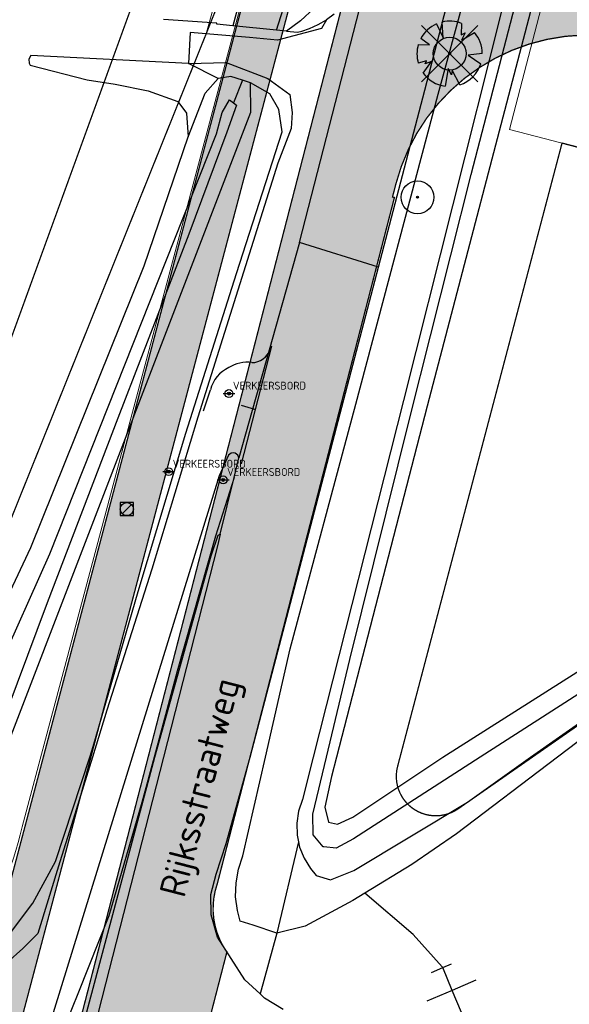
# Model space of a CAD drawing. Header units: metres. Extents: x 102000 to 105000, y 414600 to 420766.
# Tile 104 of 256: x 103253 to 103295, y 418181 to 418256. Entities that reach past the tile are written whole.
import ezdxf

# ---------------------------------------------------------------- set-up
doc = ezdxf.new("R2010")
doc.units = ezdxf.units.M
doc.layers.get('0').update_dxf_attribs({"color": 8})
doc.layers.add('00-Ontwerp DKIV', color=8, linetype='Continuous', lineweight=0)
doc.layers.add('X-XX-AL-DETAIL2-T18', color=10, linetype='Continuous', lineweight=18)
doc.layers.add('N-WE-GW-WATERGANG_SLOOT_INSTEEK-G', color=7, linetype='Continuous', lineweight=5, true_color=0x00ff01)
doc.styles.add('NLCS-ISO', font='NLCS-ISO.ttf')
doc.styles.add('NLCS-ISO-ANNOTATIEF-T18', font='NLCS-ISO.ttf', dxfattribs={"height": 1.8})

msp = doc.modelspace()

# ---------------------------------------------------------------- hatches: boundary and pattern name
at = {"ltscale": 0.1}
h = msp.add_hatch(color=256, dxfattribs=at)
edge = h.paths.add_edge_path()
edge.add_arc((103285.655, 418253.57), 0.075, 0, 360)
h = msp.add_hatch(color=256, dxfattribs=at)
edge = h.paths.add_edge_path()
edge.add_arc((103283.2070621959, 418242.6323974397), 0.075, 0, 360)
at = {"layer": '00-Ontwerp DKIV', "transparency": 33554623}
h = msp.add_hatch(color=256, dxfattribs=at)
h.dxf.hatch_style = 1
edge = h.paths.add_edge_path()
edge.add_line((102886.898878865, 416781.553969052), (102904.8372260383, 416850.6371436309))
edge.add_line((102904.8372260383, 416850.6371436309), (102928.1882489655, 416939.1485915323))
edge.add_line((102928.1882489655, 416939.1485915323), (102953.559291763, 417035.8589529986))
edge.add_line((102953.559291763, 417035.8589529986), (102978.8715871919, 417132.5926626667))
edge.add_line((102978.8715871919, 417132.5926626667), (103004.2185386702, 417229.3225914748))
edge.add_line((103004.2185386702, 417229.3225914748), (103029.5324130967, 417326.0664990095))
edge.add_line((103029.5324130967, 417326.0664990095), (103055.6765003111, 417425.9534003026))
edge.add_line((103055.6765003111, 417425.9534003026), (103080.1687211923, 417519.5579864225))
edge.add_line((103080.1687211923, 417519.5579864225), (103105.5634584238, 417616.3363683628))
edge.add_line((103105.5634584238, 417616.3363683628), (103130.8386591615, 417713.0106111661))
edge.add_line((103130.8386591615, 417713.0106111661), (103156.0426636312, 417809.797978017))
edge.add_line((103156.0426636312, 417809.797978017), (103181.4879778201, 417906.511612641))
edge.add_line((103181.4879778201, 417906.511612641), (103206.3788686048, 418001.7165730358))
edge.add_arc((103225.6921204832, 417996.4181123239), 20.02686655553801, 148.2907491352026, 164.6587368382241, ccw=False)
edge.add_arc((103191.64122452, 418017.4582294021), 19.99999999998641, 328.2852425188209, 344.895638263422)
edge.add_line((103210.9502804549, 418012.2466692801), (103219.0200194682, 418043.1025503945))
edge.add_arc((103199.6840406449, 418048.2063847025), 19.9982299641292, 345.2137160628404, 362.3340081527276)
edge.add_arc((103239.6510389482, 418049.8324603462), 20.00183358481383, 165.3297082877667, 182.3256327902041, ccw=False)
edge.add_line((103220.3012811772, 418054.8980522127), (103232.1197067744, 418100.0408471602))
edge.add_line((103232.1197067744, 418100.0408471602), (103242.557587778, 418140.060732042))
edge.add_line((103242.557587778, 418140.060732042), (103250.1617513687, 418168.9670918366))
edge.add_line((103250.1617513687, 418168.9670918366), (103293.8845203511, 418334.4644688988))
edge.add_line((103293.8845203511, 418334.4644688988), (103297.1714545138, 418351.0962431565))
edge.add_arc((103267.4954396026, 418356.9611079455), 30.2499999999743, 348.8207063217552, 407.055072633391)
edge.add_arc((103314.5047993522, 418407.469722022), 38.74999999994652, 204.5182832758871, 227.055072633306, ccw=False)
edge.add_arc((103314.5047993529, 418407.4697220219), 38.75000000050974, 197.2059602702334, 204.518283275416, ccw=False)
edge.add_arc((103314.5047993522, 418407.469722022), 38.74999999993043, 192.7690494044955, 197.2059602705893, ccw=False)
edge.add_arc((103314.5047993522, 418407.4697220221), 38.74999999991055, 184.7464496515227, 192.7690494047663, ccw=False)
edge.add_arc((103314.5047993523, 418407.469722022), 38.75000000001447, 114.5177932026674, 184.7464496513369, ccw=False)
edge.add_arc((103280.4789958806, 418441.3259577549), 17.99999999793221, 4.460114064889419, 5.304683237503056)
edge.add_arc((103280.4789958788, 418441.3259577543), 17.99999999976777, 5.304683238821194, 11.54557780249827)
edge.add_line((103298.1147802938, 418444.9286106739), (103297.8872405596, 418446.0424680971))
edge.add_line((103297.8872405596, 418446.0424680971), (103297.836137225, 418446.2926302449))
edge.add_arc((103314.5047993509, 418407.4697220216), 42.2499999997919, 113.2363245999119, 115.0728297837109)
edge.add_arc((103295.7529792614, 418447.5500381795), 2.000000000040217, 194.9859521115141, 295.07282978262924, ccw=False)
edge.add_line((103293.8210007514, 418447.0328737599), (103291.8958729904, 418454.2246010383))
edge.add_line((103291.8958729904, 418454.2246010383), (103288.5149105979, 418453.3195633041))
edge.add_line((103288.5149105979, 418453.3195633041), (103290.9641595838, 418444.1698688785))
edge.add_arc((103289.0321810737, 418443.652704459), 2.000000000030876, -54.85466768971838, 14.985952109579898, ccw=False)
edge.add_arc((103314.5047993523, 418407.4697220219), 42.25000000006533, 125.1453323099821, 186.053168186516)
edge.add_arc((103314.5047993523, 418407.469722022), 42.24999999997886, 186.0531681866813, 192.9535207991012)
edge.add_arc((103314.5047993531, 418407.4697220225), 42.2500000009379, 192.9535207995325, 197.0227153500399)
edge.add_arc((103314.5047993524, 418407.469722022), 42.25000000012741, 197.0227153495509, 203.2367970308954)
edge.add_arc((103314.5047993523, 418407.469722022), 42.24999999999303, 203.2367970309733, 227.0550726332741)
edge.add_arc((103267.4954396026, 418356.9611079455), 26.75000000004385, -11.179293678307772, 47.055072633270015, ccw=False)
edge.add_line((103293.7378660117, 418351.7748225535), (103290.450931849, 418335.1430482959))
edge.add_line((103290.450931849, 418335.1430482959), (103246.7772206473, 418169.8493640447))
edge.add_line((103246.7772206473, 418169.8493640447), (103239.1728758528, 418140.9516445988))
edge.add_line((103239.1728758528, 418140.9516445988), (103239.1708841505, 418140.944043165))
edge.add_line((103239.1708841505, 418140.944043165), (103228.733003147, 418100.9241582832))
edge.add_line((103228.733003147, 418100.9241582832), (103216.9152725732, 418055.7840207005))
edge.add_arc((103236.2650929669, 418050.7188155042), 20.00179624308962, 165.330825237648, 182.3256407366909)
edge.add_arc((103196.2981320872, 418049.092738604), 19.99822996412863, -14.786283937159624, 2.3340081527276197, ccw=False)
edge.add_line((103215.6341109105, 418043.988904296), (103207.6017382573, 418013.2756404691))
edge.add_arc((103188.2547896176, 418018.3447210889), 19.99999999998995, 328.2852425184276, 345.3180014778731, ccw=False)
edge.add_arc((103222.2818191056, 417997.3170901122), 20.00000000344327, 148.2852424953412, 164.676265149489)
edge.add_line((103202.9928585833, 418002.6025420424), (103178.1024791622, 417907.3995350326))
edge.add_line((103178.1024791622, 417907.3995350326), (103152.6567316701, 417810.6842534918))
edge.add_line((103152.6567316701, 417810.6842534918), (103127.4516154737, 417713.8926174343))
edge.add_line((103127.4516154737, 417713.8926174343), (103102.1772761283, 417617.2216759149))
edge.add_line((103102.1772761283, 417617.2216759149), (103076.7833304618, 417520.4463160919))
edge.add_line((103076.7833304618, 417520.4463160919), (103052.2904913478, 417426.8393705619))
edge.add_line((103052.2904913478, 417426.8393705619), (103026.1464710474, 417326.952724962))
edge.add_line((103026.1464710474, 417326.952724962), (103000.8325316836, 417230.2085692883))
edge.add_line((103000.8325316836, 417230.2085692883), (102975.4858952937, 417133.4798438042))
edge.add_line((102975.4858952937, 417133.4798438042), (102950.1732941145, 417036.7449665))
edge.add_line((102950.1732941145, 417036.7449665), (102924.8035167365, 416940.0394313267))
edge.add_line((102924.8035167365, 416940.0394313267), (102901.6207644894, 416852.182720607))
edge.add_line((102901.6207644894, 416852.182720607), (102877.3339932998, 416758.8099498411))
edge.add_arc((102909.7442984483, 416750.3351566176), 33.50000000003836, 165.3461414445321, 192.0759099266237)
edge.add_line((102876.9856104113, 416743.3267075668), (102877.0845079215, 416742.8644437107))
edge.add_arc((102848.3638739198, 416736.6536477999), 29.38449937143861, -11.76076000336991, 12.202239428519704, ccw=False)
edge.add_line((102877.1315107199, 416730.664334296), (102880.9103880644, 416746.9647080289))
edge.add_arc((102880.4242582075, 416747.0816599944), 0.4999999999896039, 186.3319189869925, 346.472977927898, ccw=False)
edge.add_arc((102909.7442984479, 416750.3351566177), 29.9999999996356, 165.3461414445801, 186.3319189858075, ccw=False)
edge.add_line((102880.7201445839, 416757.9245236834), (102883.4836632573, 416768.4930981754))
edge.add_arc((102888.3210222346, 416767.2282036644), 4.999999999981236, 75.31744895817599, 165.3461414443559, ccw=False)
edge.add_line((102889.5883390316, 416772.0649286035), (102894.4847942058, 416770.7819613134))
edge.add_arc((102892.4570873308, 416763.043201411), 7.999999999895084, 29.131664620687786, 75.31744895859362, ccw=False)
edge.add_line((102899.4451138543, 416766.937746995), (102899.7500679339, 416766.3905644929))
edge.add_line((102899.7500679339, 416766.3905644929), (102902.796542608, 416768.1137832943))
edge.add_line((102902.796542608, 416768.1137832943), (102902.3985883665, 416768.8278370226))
edge.add_arc((102892.7900518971, 416763.4728368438), 10.99999999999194, 29.13166462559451, 75.31744895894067)
edge.add_line((102895.5781488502, 416774.1136317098), (102890.4689210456, 416775.4523496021))
edge.add_arc((102891.7362378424, 416780.2890745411), 4.999999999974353, 165.346141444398, 255.31744895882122, ccw=False)
h = msp.add_hatch(color=256, dxfattribs=at)
h.dxf.hatch_style = 1
edge = h.paths.add_edge_path()
edge.add_line((102915.4730269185, 416843.9896487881), (102939.7393068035, 416935.8894415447))
edge.add_line((102939.7393068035, 416935.8894415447), (102960.311714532, 417014.3081803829))
edge.add_line((102960.311714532, 417014.3081803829), (102960.4356023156, 417014.7804208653))
edge.add_line((102960.4356023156, 417014.7804208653), (102963.6107830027, 417026.3213667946))
edge.add_line((102963.6107830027, 417026.3213667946), (102965.3018439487, 417032.7872752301))
edge.add_line((102965.3018439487, 417032.7872752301), (102990.4259353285, 417129.3460566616))
edge.add_line((102990.4259353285, 417129.3460566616), (103015.7739670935, 417226.0801110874))
edge.add_line((103015.7739670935, 417226.0801110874), (103041.087618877, 417322.8231678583))
edge.add_line((103041.087618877, 417322.8231678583), (103066.4083603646, 417419.5643692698))
edge.add_line((103066.4083603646, 417419.5643692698), (103077.9071431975, 417463.5097224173))
edge.add_line((103077.9071431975, 417463.5097224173), (103078.2463102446, 417464.802275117))
edge.add_line((103078.2463102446, 417464.802275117), (103082.3797755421, 417480.5662495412))
edge.add_line((103082.3797755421, 417480.5662495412), (103083.4146462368, 417484.5581802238))
edge.add_line((103083.4146462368, 417484.5581802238), (103091.2516300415, 417514.5096378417))
edge.add_arc((103097.056216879, 417512.9908318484), 6.000000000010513, 165.2629712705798, 165.3369363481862, ccw=False)
edge.add_line((103091.2535955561, 417514.5171299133), (103097.6461045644, 417538.8838449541))
edge.add_arc((103103.4497881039, 417537.3615909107), 5.999999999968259, 165.2970099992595, 165.302898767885, ccw=False)
edge.add_line((103097.6462610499, 417538.8844414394), (103117.1194880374, 417613.0961865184))
edge.add_line((103117.1194880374, 417613.0961865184), (103142.3976419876, 417709.7817475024))
edge.add_line((103142.3976419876, 417709.7817475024), (103167.5978348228, 417806.5544770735))
edge.add_line((103167.5978348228, 417806.5544770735), (103193.0416634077, 417903.2624651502))
edge.add_line((103193.0416634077, 417903.2624651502), (103194.9182455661, 417910.4401889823))
edge.add_line((103194.9182455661, 417910.4401889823), (103199.374862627, 417927.4862673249))
edge.add_line((103199.374862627, 417927.4862673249), (103218.3362068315, 418000.0113585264))
edge.add_line((103218.3362068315, 418000.0113585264), (103243.6775236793, 418096.8075097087))
edge.add_line((103243.6775236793, 418096.8075097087), (103259.4032006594, 418157.1013358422))
edge.add_line((103259.4032006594, 418157.1013358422), (103260.9260059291, 418159.6523993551))
edge.add_arc((103281.6934232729, 418145.377258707), 25.20050125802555, 138.8322165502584, 145.4960836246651, ccw=False)
edge.add_line((103262.7228598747, 418161.9658990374), (103268.708549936, 418185.1640421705))
edge.add_line((103268.708549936, 418185.1640421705), (103268.7002752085, 418185.1662134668))
edge.add_arc((103273.4027320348, 418188.4667740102), 5.745154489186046, 160.7667093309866, 215.0642502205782, ccw=False)
edge.add_line((103267.9782426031, 418190.3593158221), (103270.3883605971, 418199.7068684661))
edge.add_line((103270.3883605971, 418199.7068684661), (103281.4526083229, 418242.6191401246))
edge.add_line((103281.4526083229, 418242.6191401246), (103281.3073586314, 418242.6565904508))
edge.add_line((103281.3073586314, 418242.6565904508), (103281.5570274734, 418243.6249217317))
edge.add_arc((103296.2272463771, 418239.8424387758), 15.14999999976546, 75.54208316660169, 165.5420831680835, ccw=False)
edge.add_line((103300.0097293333, 418254.5126576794), (103306.8948985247, 418252.7374261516))
edge.add_line((103306.8948985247, 418252.7374261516), (103309.2949044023, 418262.1358556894))
edge.add_line((103309.2949044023, 418262.1358556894), (103302.4315171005, 418263.905471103))
edge.add_arc((103306.214000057, 418278.5756900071), 15.15000000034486, 165.5420831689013, 255.54208316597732, ccw=False)
edge.add_line((103291.5437811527, 418282.3581729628), (103299.8293487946, 418314.4956322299))
edge.add_line((103299.8293487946, 418314.4956322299), (103303.6879277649, 418327.5717761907))
edge.add_line((103303.6879277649, 418327.5717761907), (103317.3076212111, 418369.3732829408))
edge.add_arc((103334.4221133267, 418363.7970692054), 17.99999999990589, 114.5157925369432, 161.9534455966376, ccw=False)
edge.add_arc((103314.5047993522, 418407.469722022), 30.00000000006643, 294.5157925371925, 341.6126726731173)
edge.add_arc((103360.0541979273, 418392.328642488), 17.99999999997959, 105.06183914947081, 161.6126726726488, ccw=False)
edge.add_line((103355.3766924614, 418409.7102690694), (103381.4229634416, 418416.7194850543))
edge.add_arc((103433.3952463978, 418223.5903008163), 200.0000000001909, 102.59566250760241, 105.06183914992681, ccw=False)
edge.add_line((103389.781374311, 418418.7769554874), (103391.4361496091, 418419.1467100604))
edge.add_line((103391.4361496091, 418419.1467100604), (103390.2500535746, 418423.5840753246))
edge.add_line((103390.2500535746, 418423.5840753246), (103390.1255458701, 418423.5539371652))
edge.add_line((103390.1255458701, 418423.5539371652), (103387.7023082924, 418422.9392229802))
edge.add_line((103387.7023082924, 418422.9392229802), (103385.2839705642, 418422.3054866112))
edge.add_line((103385.2839705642, 418422.3054866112), (103381.5510965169, 418421.3058653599))
edge.add_line((103381.5510965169, 418421.3058653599), (103380.4545117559, 418421.0107674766))
edge.add_line((103380.4545117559, 418421.0107674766), (103375.62628215, 418419.7114604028))
edge.add_line((103375.62628215, 418419.7114604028), (103370.798052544, 418418.4121533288))
edge.add_line((103370.798052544, 418418.4121533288), (103365.9698229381, 418417.112846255))
edge.add_line((103365.9698229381, 418417.112846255), (103361.1415933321, 418415.8135391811))
edge.add_line((103361.1415933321, 418415.8135391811), (103356.3133637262, 418414.5142321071))
edge.add_line((103356.3133637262, 418414.5142321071), (103354.8849404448, 418414.1298343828))
edge.add_line((103354.8849404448, 418414.1298343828), (103353.9019217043, 418413.8652978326))
edge.add_line((103353.9019217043, 418413.8652978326), (103351.2672686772, 418413.1562960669))
edge.add_arc((103356.6451006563, 418393.172253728), 20.69499999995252, 105.0618391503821, 124.6375654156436)
edge.add_arc((103314.5047993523, 418407.469722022), 30.50000000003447, 5.134617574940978, 24.81514848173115)
edge.add_arc((103343.8759005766, 418440.8964336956), 20.69499999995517, 265.323461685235, 284.9851210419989)
edge.add_line((103349.2269694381, 418420.9052084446), (103388.1791667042, 418431.3315773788))
edge.add_line((103388.1791667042, 418431.3315773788), (103387.998405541, 418432.0078323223))
edge.add_line((103387.998405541, 418432.0078323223), (103387.0106692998, 418435.7031034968))
edge.add_line((103387.0106692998, 418435.7031034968), (103375.1512072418, 418432.5284865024))
edge.add_line((103375.1512072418, 418432.5284865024), (103360.1861660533, 418428.5225481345))
edge.add_line((103360.1861660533, 418428.5225481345), (103350.9456060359, 418426.0489756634))
edge.add_arc((103346.2911262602, 418443.4367822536), 17.99999999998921, 228.5309681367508, 284.98595210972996, ccw=False)
edge.add_arc((103314.5047993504, 418407.4697220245), 29.99999999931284, 48.53096813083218, 49.3188477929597)
edge.add_line((103334.0602686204, 418430.2201862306), (103334.0602341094, 418430.2202158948))
edge.add_arc((103314.504799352, 418407.469722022), 30.00000000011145, 49.31893471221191, 74.12155009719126)
edge.add_arc((103327.6374778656, 418453.6382476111), 17.99999999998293, 202.3981603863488, 254.1215500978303, ccw=False)
edge.add_arc((103295.0518336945, 418492.5840102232), 48.49999999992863, 284.98595210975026, 289.1919478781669, ccw=False)
edge.add_line((103307.5930708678, 418445.7335313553), (103305.9327877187, 418445.2890960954))
edge.add_line((103305.9327877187, 418445.2890960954), (103308.0671914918, 418437.3205543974))
edge.add_line((103308.0671914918, 418437.3205543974), (103308.2063312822, 418436.8010925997))
edge.add_arc((103314.504799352, 418407.469722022), 29.9999999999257, 102.1193597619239, 107.8513278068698)
edge.add_line((103305.3083552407, 418436.0253767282), (103305.1693448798, 418436.5443553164))
edge.add_line((103305.1693448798, 418436.5443553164), (103303.042261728, 418444.4855663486))
edge.add_arc((103314.504799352, 418407.469722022), 38.74999999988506, 107.2059602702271, 114.5177932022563)
edge.add_arc((103280.4789958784, 418441.3259577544), 18.00000000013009, -44.85687678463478, 4.46011406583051, ccw=False)
edge.add_arc((103314.5047993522, 418407.4697220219), 29.99999999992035, 135.1431232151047, 164.1211196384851)
edge.add_arc((103268.3363724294, 418420.6027473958), 17.99999999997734, 294.80412878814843, 344.1211196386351, ccw=False)
edge.add_arc((103314.5047993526, 418407.4697220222), 38.75000000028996, 184.7464496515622, 192.7690494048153)
edge.add_line((103276.7131298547, 418398.9051311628), (103284.6539669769, 418401.0321141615))
edge.add_line((103284.6539669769, 418401.0321141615), (103285.1734287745, 418401.1712539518))
edge.add_arc((103314.5047993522, 418407.469722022), 29.99999999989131, 192.119359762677, 197.8513278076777)
edge.add_line((103285.9491446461, 418398.2732779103), (103285.4301660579, 418398.1342675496))
edge.add_line((103285.4301660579, 418398.1342675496), (103277.4889550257, 418396.0071843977))
edge.add_arc((103314.5047993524, 418407.4697220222), 38.75000000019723, 197.2059602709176, 204.5182832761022)
edge.add_arc((103280.6488546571, 418373.4436289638), 18.00000000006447, 45.14361328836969, 94.46060413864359, ccw=False)
edge.add_arc((103314.5047993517, 418407.469722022), 29.99999999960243, 225.1436132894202, 232.7333586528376)
edge.add_arc((103285.4395917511, 418369.2700661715), 18.0000000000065, -11.179293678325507, 52.73335865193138, ccw=False)
edge.add_line((103303.0980469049, 418365.7802292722), (103293.9949880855, 418321.3856626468))
edge.add_line((103293.9949880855, 418321.3856626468), (103292.7105368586, 418316.3223872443))
edge.add_line((103292.7105368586, 418316.3223872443), (103263.1258759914, 418201.579384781))
edge.add_line((103263.1258759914, 418201.579384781), (103252.1433331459, 418158.9840024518))
edge.add_line((103252.1433331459, 418158.9840024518), (103236.4203016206, 418098.700319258))
edge.add_line((103236.4203016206, 418098.700319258), (103218.9321245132, 418031.9007910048))
edge.add_line((103218.9321245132, 418031.9007910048), (103215.8259673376, 418020.0362134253))
edge.add_line((103215.8259673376, 418020.0362134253), (103211.0813130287, 418001.9130741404))
edge.add_line((103211.0813130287, 418001.9130741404), (103185.7870234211, 417905.1651559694))
edge.add_line((103185.7870234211, 417905.1651559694), (103185.3279327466, 417903.4202245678))
edge.add_line((103185.3279327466, 417903.4202245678), (103181.7657652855, 417889.8809866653))
edge.add_line((103181.7657652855, 417889.8809866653), (103160.3422663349, 417808.4536388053))
edge.add_line((103160.3422663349, 417808.4536388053), (103135.1396912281, 417711.6717609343))
edge.add_line((103135.1396912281, 417711.6717609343), (103109.8633830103, 417614.9932737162))
edge.add_line((103109.8633830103, 417614.9932737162), (103084.4676280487, 417518.2110061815))
edge.add_line((103084.4676280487, 417518.2110061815), (103061.2836892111, 417429.6064198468))
edge.add_line((103061.2836892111, 417429.6064198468), (103058.9746999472, 417420.7830839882))
edge.add_line((103058.9746999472, 417420.7830839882), (103033.8320287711, 417324.7222234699))
edge.add_line((103033.8320287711, 417324.7222234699), (103008.5182378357, 417227.978634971))
edge.add_line((103008.5182378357, 417227.978634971), (102983.1708812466, 417131.247159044))
edge.add_line((102983.1708812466, 417131.247159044), (102957.858978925, 417034.5149506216))
edge.add_line((102957.858978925, 417034.5149506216), (102932.4863091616, 416937.798383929))
edge.add_line((102932.4863091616, 416937.798383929), (102909.899229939, 416852.2562286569))
edge.add_line((102909.899229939, 416852.2562286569), (102908.2185107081, 416845.89098134))
edge.add_line((102908.2185107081, 416845.89098134), (102907.1957803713, 416842.0163484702))
edge.add_arc((103006.7857043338, 416815.732379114), 102.9999999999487, 165.2155017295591, 197.4258415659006)
edge.add_arc((102894.201272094, 416780.3947841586), 15.00000000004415, -55.01635506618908, 17.42584156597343, ccw=False)
edge.add_line((102902.8014108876, 416768.1050480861), (102899.7549362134, 416766.3818292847))
edge.add_line((102899.7549362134, 416766.3818292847), (102891.7131759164, 416762.235690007))
edge.add_arc((102900.8782716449, 416744.4592724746), 19.99999999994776, 117.274549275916, 166.4729779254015)
edge.add_line((102881.4330773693, 416749.1373510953), (102880.9096269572, 416746.9642504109))
edge.add_line((102880.9096269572, 416746.9642504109), (102875.523291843, 416723.6898541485))
edge.add_line((102875.523291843, 416723.6898541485), (102882.440089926, 416722.0949359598))
edge.add_arc((100763.6003904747, 417222.2756049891), 2177.076565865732, 346.7177185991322, 347.3129618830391)
edge.add_arc((102907.0377254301, 416739.7595010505), 20.00000000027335, 117.2712452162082, 167.3656618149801, ccw=False)
edge.add_line((102897.8736548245, 416757.5364470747), (102903.1645506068, 416760.2639201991))
edge.add_line((102903.1645506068, 416760.2639201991), (102906.4042517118, 416761.6404306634))
edge.add_arc((102910.6817078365, 416747.2632484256), 14.99999999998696, 35.467908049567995, 106.56863645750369, ccw=False)
edge.add_arc((103006.7857043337, 416815.7323791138), 102.9999999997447, 215.4679080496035, 221.1805622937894)
edge.add_line((102929.2639566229, 416747.9136602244), (102949.4128328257, 416724.8825966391))
edge.add_line((102949.4128328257, 416724.8825966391), (102951.9387284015, 416733.5423231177))
edge.add_line((102951.9387284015, 416733.5423231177), (102937.8410306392, 416749.5300893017))
edge.add_arc((103015.0597670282, 416817.693618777), 103.0000000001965, 165.2085629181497, 221.435907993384, ccw=False)
edge = h.paths.add_edge_path(flags=16)
edge.add_arc((103314.5047993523, 418407.469722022), 24.5, 0, 180)
edge.add_arc((103314.5047993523, 418407.469722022), 24.5, 180, 360)
edge = h.paths.add_edge_path(flags=16)
edge.add_arc((103314.5047993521, 418407.4697220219), 29.99999999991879, 263.8986836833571, 269.7468481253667)
edge.add_line((103314.3722497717, 418377.4700148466), (103314.230523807, 418376.9264231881))
edge.add_line((103314.230523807, 418376.9264231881), (103311.8343337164, 418367.7358070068))
edge.add_line((103311.8343337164, 418367.7358070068), (103309.2774526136, 418357.928858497))
edge.add_arc((103307.8259741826, 418358.3072899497), 1.500000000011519, 165.387075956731, 345.3870759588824, ccw=False)
edge.add_line((103306.3744957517, 418358.6857214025), (103308.9313768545, 418368.4926699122))
edge.add_line((103308.9313768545, 418368.4926699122), (103311.180529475, 418377.1193220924))
edge.add_line((103311.180529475, 418377.1193220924), (103311.3161918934, 418377.6396569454))

# ---------------------------------------------------------------- linework, layer by layer
for p, q in [((103287.289, 418244.372), (103303.93, 418308.49)), ((103302.672, 418298.362), (103283.946, 418226.728)), ((103274.219, 418239.193), (103285.773, 418284.076)), ((103283.757, 418250.785), (103292.129, 418283.015)), ((103284.782, 418250.476), (103290.905, 418273.001)), ((103269.754, 418257.934), (103269.163, 418255.686)), ((103272.487, 418255.356), (103273.174, 418257.524)), ((103275.35, 418257.041), (103274.299, 418256.066)), ((103289.6, 418256.802), (103282.146, 418227.147)), ((103267.955, 418255.891), (103263.873, 418256.165)), ((103274.299, 418256.066), (103273.237, 418255.282)), ((103275.653, 418255.778), (103276.28, 418256.147)), ((103276.28, 418256.147), (103275.913, 418255.487)), ((103276.865, 418256.58), (103276.28, 418256.147)), ((103285.1578195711, 418254.7713397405), (103285.0799526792, 418255.9772351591)), ((103265.916, 418255.192), (103265.796, 418252.808)), ((103270.418, 418254.791), (103265.916, 418255.192)), ((103267.936, 418255.808), (103267.955, 418255.891)), ((103269.163, 418255.686), (103267.936, 418255.808)), ((103272.487, 418255.356), (103269.163, 418255.686)), ((103273.237, 418255.282), (103272.487, 418255.356)), ((103275.913, 418255.487), (103272.553, 418254.606)), ((103273.237, 418255.282), (103274.079, 418255.198)), ((103274.079, 418255.198), (103274.398, 418255.281)), ((103274.398, 418255.281), (103274.989, 418255.479)), ((103274.989, 418255.479), (103275.653, 418255.778)), ((103283.4999970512, 418255.7076650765), (103287.79289027, 418251.4147718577)), ((103287.79289027, 418255.7076650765), (103283.4999970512, 418251.4147718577)), ((103284.6572063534, 418255.8363721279), (103285.1578195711, 418254.7713397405)), ((103286.5674759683, 418255.8681558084), (103286.5384979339, 418255.003542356)), ((103286.5384979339, 418255.003542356), (103286.8352792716, 418255.1518940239)), ((103286.551401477, 418254.5907377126), (103287.5343600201, 418255.1796665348)), ((103286.8352792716, 418255.1518940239), (103286.551401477, 418254.5907377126)), ((103272.553, 418254.606), (103270.418, 418254.791)), ((103284.1126331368, 418254.2295336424), (103283.4570315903, 418254.7280044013)), ((103283.2707167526, 418254.2784797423), (103284.1126331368, 418254.2295336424)), ((103253.784, 418253.428), (103253.652, 418253.147)), ((103253.652, 418253.147), (103253.676, 418252.837)), ((103265.796, 418252.808), (103253.784, 418253.428)), ((103265.796, 418252.808), (103268.646, 418252.898)), ((103268.646, 418252.898), (103271.83, 418251.676)), ((103283.8803694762, 418253.0169199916), (103283.2691860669, 418252.8401277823)), ((103283.6421477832, 418252.0901710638), (103284.2739273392, 418252.9717694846)), ((103283.7964964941, 418252.797617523), (103283.8803694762, 418253.0169199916)), ((103284.2739273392, 418252.9717694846), (103283.7964964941, 418252.797617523)), ((103288.1367076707, 418253.5873006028), (103287.0595696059, 418253.4474561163)), ((103287.0595696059, 418253.4474561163), (103288.0202190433, 418252.8040806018)), ((103253.676, 418252.837), (103253.748, 418252.693)), ((103253.748, 418252.693), (103258.072, 418251.574)), ((103268.043, 418251.685), (103265.796, 418252.808)), ((103285.5320221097, 418252.4486260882), (103285.3016346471, 418251.0947313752)), ((103285.8029963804, 418251.9655581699), (103285.5320221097, 418252.4486260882)), ((103285.8481587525, 418252.3203121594), (103285.8029963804, 418251.9655581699)), ((103286.4399302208, 418251.1989031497), (103285.8481587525, 418252.3203121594)), ((103258.072, 418251.574), (103260.209, 418251.24)), ((103267.044, 418250.55), (103268.043, 418251.685)), ((103268.996, 418251.83), (103268.043, 418251.685)), ((103269.907, 418251.544), (103268.996, 418251.83)), ((103269.907, 418251.544), (103269.211, 418249.816)), ((103270.505, 418251.356), (103269.907, 418251.544)), ((103271.83, 418251.676), (103273.503, 418250.451)), ((103260.209, 418251.24), (103262.728, 418250.729)), ((103262.728, 418250.729), (103264.972, 418249.927)), ((103270.541, 418249.125), (103270.505, 418251.356)), ((103271.972, 418250.504), (103270.505, 418251.356)), ((103280.235, 418237.311), (103283.757, 418250.785)), ((103264.972, 418249.927), (103265.637, 418249.042)), ((103265.772, 418247.225), (103267.044, 418250.55)), ((103268.355, 418249.091), (103268.913, 418250.042)), ((103268.913, 418250.042), (103269.211, 418249.816)), ((103272.659, 418249.306), (103271.972, 418250.504)), ((103273.503, 418250.451), (103273.673, 418249.098)), ((103278.52, 418226.874), (103284.782, 418250.476)), ((103269.449, 418249.635), (103268.708, 418247.588)), ((103269.211, 418249.816), (103269.449, 418249.635)), ((103272.916, 418247.612), (103272.659, 418249.306)), ((103251.6671472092, 418200), (103270.541, 418249.125)), ((103265.637, 418249.042), (103265.772, 418247.225)), ((103267.908, 418247.461), (103268.355, 418249.091)), ((103273.673, 418249.098), (103273.599, 418247.864)), ((103273.599, 418247.864), (103272.583, 418245.23)), ((103255.25, 418215.473), (103267.908, 418247.461)), ((103262.422, 418237.407), (103265.772, 418247.225)), ((103268.708, 418247.588), (103265.812, 418239.811)), ((103269.432, 418236.831), (103272.916, 418247.612)), ((103272.583, 418245.23), (103266.489, 418225.883)), ((103282.651, 418225.938), (103287.289, 418244.372)), ((103265.812, 418239.811), (103260.419, 418225.808)), ((103274.219, 418239.193), (103269.627, 418222.787)), ((103280.235, 418237.311), (103274.219, 418239.193)), ((103253.799, 418215.974), (103262.422, 418237.407)), ((103270.484, 418200), (103280.235, 418237.311)), ((103265.576, 418224.658), (103269.432, 418236.831)), ((103272.09, 418231.291), (103269.797, 418222.345)), ((103270.599, 418230.042), (103270.828, 418230.052)), ((103266.929, 418226.372), (103267.467, 418227.975)), ((103268.4131635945, 418227.6848175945), (103269.3131632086, 418227.68398632)), ((103270.839, 418226.473), (103269.825, 418226.77)), ((103273.51, 418208.24), (103278.52, 418226.874)), ((103282.146, 418227.147), (103275.2697598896, 418200)), ((103283.946, 418226.728), (103277.046770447, 418200)), ((103278.052, 418207.429), (103282.651, 418225.938)), ((103260.419, 418225.808), (103255.037, 418211.745)), ((103266.489, 418225.883), (103262.994, 418214.306)), ((103261.959, 418212.613), (103265.576, 418224.658)), ((103268.837, 418223), (103268.125, 418221.417)), ((103269.045, 418223.156), (103268.837, 418223)), ((103269.201, 418223.181), (103269.045, 418223.156)), ((103269.331, 418223.159), (103269.201, 418223.181)), ((103269.542, 418223.006), (103269.331, 418223.159)), ((103269.627, 418222.787), (103269.542, 418223.006)), ((103269.26, 418221.289), (103269.627, 418222.787)), ((103268.125, 418221.417), (103261.5124267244, 418200)), ((103263.8300001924, 418221.7404156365), (103264.7299998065, 418221.739584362)), ((103269.26, 418221.289), (103267.848, 418216.816)), ((103267.9747863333, 418221.1091586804), (103268.8747859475, 418221.1083274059)), ((103268.202, 418216.978), (103269.26, 418221.289)), ((103261.5969895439, 418219.3890104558), (103260.5969895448, 418219.3889686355)), ((103260.5969895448, 418219.3889686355), (103260.597031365, 418218.3889686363)), ((103260.7434540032, 418218.5354392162), (103261.4505459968, 418219.2425607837)), ((103261.5970313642, 418218.3890104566), (103261.5969895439, 418219.3890104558)), ((103260.597031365, 418218.3889686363), (103261.5970313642, 418218.3890104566)), ((103267.511, 418215.336), (103268.05, 418216.914)), ((103268.202, 418216.978), (103267.984, 418216.089)), ((103268.05, 418216.914), (103268.202, 418216.978)), ((103267.848, 418216.816), (103264.924, 418206.55)), ((103247.691, 418202.999), (103253.799, 418215.974)), ((103249.495, 418202.648), (103255.25, 418215.473)), ((103267.984, 418216.089), (103263.8749063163, 418200)), ((103263.234, 418200), (103267.511, 418215.336)), ((103262.994, 418214.306), (103259.583, 418203.577)), ((103258.545, 418200.814), (103261.959, 418212.613)), ((103255.037, 418211.745), (103250.6350715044, 418200)), ((103291.807, 418200), (103304.26, 418208.783)), ((103271.6370826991, 418200), (103273.51, 418208.24)), ((103276.2775713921, 418200), (103278.052, 418207.429)), ((103264.924, 418206.55), (103263.1684716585, 418200)), ((103285.124, 418200), (103296.361, 418207.125)), ((103297.722, 418206.279), (103287.9813066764, 418200)), ((103259.583, 418203.577), (103258.4731929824, 418200)), ((103295.437, 418201.187), (103293.87055195, 418200)), ((103258.2785273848, 418200), (103258.545, 418200.814)), ((103263.8749063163, 418200), (103247.993, 418137.815)), ((103261.5124267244, 418200), (103253.152, 418172.922)), ((103254.818, 418168.562), (103263.234, 418200)), ((103255.676, 418192.05), (103258.2785273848, 418200)), ((103258.4731929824, 418200), (103257.001, 418195.255)), ((103263.1684716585, 418200), (103262.243, 418196.547)), ((103268.657, 418193.415), (103270.484, 418200)), ((103269.926, 418192.472), (103271.6370826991, 418200)), ((103275.269, 418199.997), (103274.456, 418196.763)), ((103275.24, 418195.656), (103276.2775713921, 418200)), ((103275.2697598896, 418200), (103275.269, 418199.997)), ((103277.046770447, 418200), (103276.665, 418198.521)), ((103278.278, 418195.423), (103285.124, 418200)), ((103287.9813066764, 418200), (103278.343, 418193.787)), ((103293.87055195, 418200), (103286.165, 418194.161)), ((103287.019, 418196.577), (103291.807, 418200)), ((103276.665, 418198.521), (103276.148, 418196.19)), ((103274.456, 418196.763), (103274.166, 418195.888)), ((103262.243, 418196.547), (103259.732, 418187.926)), ((103276.148, 418196.19), (103276.425, 418195.05)), ((103278.355, 418191.358), (103287.019, 418196.577)), ((103257.001, 418195.255), (103256.004, 418192.038)), ((103274.166, 418195.888), (103274.031, 418194.976)), ((103275.265, 418194.094), (103275.24, 418195.656)), ((103277.125, 418194.9), (103278.278, 418195.423)), ((103274.031, 418194.976), (103274.056, 418194.055)), ((103276.425, 418195.05), (103277.125, 418194.9)), ((103274.056, 418194.055), (103274.16, 418193.544)), ((103276.044, 418193.175), (103275.265, 418194.094)), ((103278.343, 418193.787), (103277.008, 418193.07)), ((103286.165, 418194.161), (103282.785, 418191.824)), ((103267.894, 418191.096), (103268.657, 418193.415)), ((103274.16, 418193.544), (103272.502, 418186.596)), ((103274.16, 418193.544), (103274.24, 418193.152)), ((103274.24, 418193.152), (103274.577, 418192.294)), ((103276.085, 418193.17), (103276.044, 418193.175)), ((103277.008, 418193.07), (103276.085, 418193.17)), ((103269.587, 418191.468), (103269.926, 418192.472)), ((103274.577, 418192.294), (103275.057, 418191.507)), ((103253.945, 418188.872), (103255.676, 418192.05)), ((103256.004, 418192.038), (103254.316, 418186.58)), ((103269.402, 418190.424), (103269.587, 418191.468)), ((103275.057, 418191.507), (103275.504, 418190.975)), ((103282.785, 418191.824), (103279.205, 418189.638)), ((103267.486, 418189.54), (103267.894, 418191.096)), ((103275.504, 418190.975), (103276.586, 418190.648)), ((103276.586, 418190.648), (103277.861, 418191.16)), ((103277.861, 418191.16), (103278.355, 418191.358)), ((103269.375, 418189.364), (103269.402, 418190.424)), ((103267.512, 418187.978), (103267.486, 418189.54)), ((103269.509, 418188.313), (103269.375, 418189.364)), ((103279.205, 418189.638), (103278.288, 418189.078)), ((103282.878, 418186.498), (103279.205, 418189.638)), ((103250.9, 418184.855), (103253.945, 418188.872)), ((103278.288, 418189.078), (103274.652, 418187.128)), ((103259.732, 418187.926), (103257.414, 418182.104)), ((103267.993, 418186.278), (103267.512, 418187.978)), ((103269.728, 418187.496), (103269.509, 418188.313)), ((103270.697, 418187.203), (103269.728, 418187.496)), ((103272.502, 418186.596), (103270.697, 418187.203)), ((103274.652, 418187.128), (103272.502, 418186.596)), ((103254.316, 418186.58), (103253.179, 418185.418)), ((103270.061, 418183.043), (103267.993, 418186.278)), ((103272.502, 418186.596), (103271.232, 418181.965)), ((103285.095, 418184.039), (103282.878, 418186.498)), ((103253.179, 418185.418), (103251.982, 418184.359)), ((103284.279, 418183.601), (103285.123, 418183.973)), ((103285.123, 418183.973), (103285.095, 418184.039)), ((103285.123, 418183.973), (103285.785, 418184.265)), ((103285.847, 418182.24), (103285.123, 418183.973)), ((103271.232, 418181.965), (103270.061, 418183.043)), ((103287.647, 418183.02), (103285.847, 418182.24)), ((103257.414, 418182.104), (103255.776, 418178.051)), ((103271.569, 418181.655), (103271.232, 418181.965)), ((103285.847, 418182.24), (103283.927, 418181.407)), ((103286.554, 418180.55), (103285.847, 418182.24)), ((103272.986, 418180.792), (103271.569, 418181.655))]:
    msp.add_line(p, q)
for centre, radius in [((103285.655, 418253.57), 1.25), ((103285.655, 418253.57), 0.02249999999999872), ((103283.2070621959, 418242.6323974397), 1.25), ((103283.2070621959, 418242.6323974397), 0.02249999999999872), ((103268.8631634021, 418227.684401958), 0.299999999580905), ((103268.8631634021, 418227.684401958), 0.1118129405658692), ((103264.28, 418221.74), 0.299999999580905), ((103264.28, 418221.74), 0.1118129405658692), ((103268.4247861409, 418221.1087430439), 0.299999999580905), ((103268.4247861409, 418221.1087430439), 0.1118129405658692), ((103261.0970104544, 418218.888989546), 0.4999999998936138)]:
    msp.add_circle(centre, radius)
at = {"ltscale": 0.1}
for centre in [(103285.655, 418253.57), (103283.2070621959, 418242.6323974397)]:
    msp.add_circle(centre, 0.075, dxfattribs=at)
for centre, radius, start, end in [((103270.5258724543, 418231.621949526), 1.598756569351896, 280.8930644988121, 348.0531443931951), ((103269.8893571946, 418227.4000563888), 2.489653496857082, 114.7510013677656, 166.6479815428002), ((103270.2330449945, 418227.5060962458), 2.562173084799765, 81.78836456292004, 122.749329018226)]:
    msp.add_arc(centre, radius, start, end)
for centre, major_axis, ratio, start_param, end_param in [((103285.6502275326, 418253.556843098), (-1.758338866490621, 1.758338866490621), 0.9999999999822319, -1.163187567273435, -0.5540057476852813), ((103285.6464436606, 418253.5612184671), (-1.754268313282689, 1.754268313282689), 0.9999999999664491, -0.3752560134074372, 0.2957611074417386), ((103285.6502275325, 418253.5568430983), (1.758338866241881, 1.758338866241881), 0.9999999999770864, 5.510035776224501, 6.208811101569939), ((103285.6474723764, 418253.5567736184), (-1.756392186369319, 1.756392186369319), 0.9999999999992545, 0.4905944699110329, 1.07807346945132), ((103285.6464436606, 418253.5612184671), (0.04419417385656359, 0.04419417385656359), 0.9999999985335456, 5.49778714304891, 11.7809724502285), ((103285.6502275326, 418253.5568430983), (1.75833886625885, 1.75833886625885), 0.999999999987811, 4.250161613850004, 5.190242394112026), ((103285.6502275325, 418253.5568430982), (1.758338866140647, 1.758338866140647), 0.9999999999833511, 2.987023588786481, 3.786342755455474)]:
    msp.add_ellipse(centre, major_axis=major_axis, ratio=ratio, start_param=start_param, end_param=end_param)
at = {"layer": '00-Ontwerp DKIV', "transparency": 33554687}
for points in [[(103156.0426636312, 417809.797978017, 0.1, 0.1, 0), (103181.4879778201, 417906.511612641, 0.1, 0.1, 0), (103206.3788686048, 418001.7165730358, 0.1, 0.1, -0.0715404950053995), (103208.6547392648, 418006.9444139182, 0.1, 0.1, 0.0726036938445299), (103210.9502804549, 418012.2466692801, 0.1, 0.1, 0), (103219.0200194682, 418043.1025503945, 0.1, 0.1, 0.07484062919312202), (103219.6656800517, 418049.020809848, 0.1, 0.1, -0.07429495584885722), (103220.3012811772, 418054.8980522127, 0.1, 0.1, 0), (103232.1197067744, 418100.0408471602, 0.1, 0.1, 0), (103242.557587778, 418140.060732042, 0.1, 0.1, 0), (103250.1617513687, 418168.9670918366, 0.1, 0.1, 0), (103293.8845203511, 418334.4644688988, 0.1, 0.1, 0), (103297.1714545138, 418351.0962431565, 0.1, 0.1, 0.2597088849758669), (103288.1046154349, 418379.1043771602, 0.1, 0.1, -0.09865348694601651), (103279.2489296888, 418391.389107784, 0.1, 0.1, -0.03191685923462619), (103277.4889550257, 418396.0071843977, 0.1, 0.1, -0.01936209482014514), (103276.7131298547, 418398.9051311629, 0.1, 0.1, -0.03501950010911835), (103275.8876873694, 418404.2632968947, 0.1, 0.1, -0.3163960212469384), (103298.4244866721, 418442.725729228, 0.1, 0.1, 0.0036851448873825)], [(103290.1834858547, 418442.0173154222, 0.1, 0.1, 0.272199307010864), (103272.4903655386, 418403.0144048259, 0.1, 0.1, 0.03011756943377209), (103273.3299677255, 418397.9989385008, 0.1, 0.1, 0.01775707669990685), (103274.1058239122, 418395.1010000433, 0.1, 0.1, 0.027120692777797), (103275.6820285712, 418390.8007397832, 0.1, 0.1, 0.1043026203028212), (103285.720082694, 418376.5423460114, 0.1, 0.1, -0.2597088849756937), (103293.7378660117, 418351.7748225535, 0.1, 0.1, 0), (103290.450931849, 418335.1430482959, 0.1, 0.1, 0), (103246.7772206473, 418169.8493640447, 0.1, 0.1, 0), (103239.1728758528, 418140.9516445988, 0.1, 0.1, 0), (103239.1708841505, 418140.944043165, 0.1, 0.1, 0), (103228.733003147, 418100.9241582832, 0.1, 0.1, 0), (103216.9152725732, 418055.7840207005, 0.1, 0.1, 0.07429009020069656), (103216.2797714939, 418049.9071637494, 0.1, 0.1, -0.07484062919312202), (103215.6341109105, 418043.988904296, 0.1, 0.1, 0), (103207.6017382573, 418013.2756404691, 0.1, 0.1, -0.07445656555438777), (103205.2683043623, 418007.8309056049, 0.1, 0.1, 0.07164151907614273), (103202.9928585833, 418002.6025420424, 0.1, 0.1, 0), (103178.1024791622, 417907.3995350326, 0.1, 0.1, 0), (103152.6567316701, 417810.6842534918, 0.1, 0.1, 0)]]:
    msp.add_lwpolyline(points, format="xyseb", dxfattribs=at)
at = {"layer": '00-Ontwerp DKIV', "transparency": 33554687, "const_width": 0.1}
for points in [[(103285.6495325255, 418415.6778628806, -0.2185700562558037), (103275.8876873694, 418404.2632968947, 0.03501950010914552), (103276.7131298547, 418398.9051311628), (103284.6539669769, 418401.0321141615), (103285.1734287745, 418401.1712539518, 0.02501564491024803), (103285.9491446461, 418398.2732779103), (103285.4301660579, 418398.1342675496), (103277.4889550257, 418396.0071843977, 0.03191685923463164), (103279.2489296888, 418391.389107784, -0.2185700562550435), (103293.3448339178, 418386.2034138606, 0.03312862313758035), (103296.3390446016, 418383.5949371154, -0.2863329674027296), (103303.0980469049, 418365.7802292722), (103293.9949880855, 418321.3856626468), (103292.7105368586, 418316.3223872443), (103263.1258759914, 418201.579384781), (103252.1433331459, 418158.9840024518), (103236.4203016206, 418098.700319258), (103218.9321245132, 418031.9007910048), (103215.8259673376, 418020.0362134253), (103211.0813130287, 418001.9130741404), (103185.7870234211, 417905.1651559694), (103185.3279327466, 417903.4202245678), (103181.7657652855, 417889.8809866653), (103160.3422663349, 417808.4536388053)], [(103218.3362068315, 418000.0113585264), (103243.6775236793, 418096.8075097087), (103259.4032006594, 418157.1013358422), (103260.9260059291, 418159.6523993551, -0.02908480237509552), (103262.7228598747, 418161.9658990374), (103268.708549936, 418185.1640421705), (103268.7002752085, 418185.1662134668, -0.2414522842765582), (103267.9782426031, 418190.3593158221), (103270.3883605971, 418199.7068684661), (103281.4526083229, 418242.6191401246), (103281.3073586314, 418242.6565904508), (103281.5570274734, 418243.6249217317, -0.4142135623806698), (103300.0097293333, 418254.5126576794), (103306.8948985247, 418252.7374261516), (103309.2949044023, 418262.1358556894), (103302.4315171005, 418263.905471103, -0.4142135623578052), (103291.5437811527, 418282.3581729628), (103299.8293487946, 418314.4956322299), (103303.6879277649, 418327.5717761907), (103317.3076212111, 418369.3732829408, -0.2099933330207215), (103326.9531205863, 418380.1743140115, 0.2084413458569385), (103342.9731734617, 418398.0065473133, -0.2518824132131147), (103355.3766924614, 418409.7102690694)]]:
    msp.add_lwpolyline(points, format="xyb", dxfattribs=at)
at = {"layer": '00-Ontwerp DKIV', "transparency": 33554687, "const_width": 0.1, "flags": 128}
for points in [[(103085.7303418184, 418163.0057736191), (103151.6146730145, 418123.754278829, 0.2836029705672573), (103156.8505025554, 418123.5607869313), (103195.4048877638, 418154.0986485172), (103234.099586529, 418184.7478799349, 0.1577810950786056), (103236.3654468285, 418188.0163958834), (103261.7870669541, 418258.0530116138), (103281.8787007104, 418337.1381140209), (103285.8487828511, 418353.2221620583, 0.2372381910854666), (103281.392848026, 418369.5135019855, -0.04589099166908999), (103273.7589685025, 418378.0444799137, 0.3197007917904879), (103268.1090683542, 418380.2467365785), (103141.0671644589, 418346.2378100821), (103143.6518024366, 418336.5776005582), (103207.1826687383, 418353.5854852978), (103232.1067948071, 418260.4806986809), (103068.4268440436, 418216.6451869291)], [(103018.1250227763, 418199.3016341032), (103149.7973440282, 418120.8560410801, 0.2899423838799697), (103158.7939419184, 418120.7372802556), (103236.0703055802, 418181.9457493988, 0.132606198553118), (103239.652708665, 418186.6998970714), (103244.3526822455, 418198.3962920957), (103270.9194055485, 418264.5104701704)], [(103368.1692636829, 418247.6976570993, 0.09371552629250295), (103301.4757055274, 418219.5436079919, -0.6815117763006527), (103298.472281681, 418221.7435504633), (103304.3646263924, 418244.1113827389), (103294.2038768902, 418246.7586864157), (103281.694618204, 418199.2970950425, 0.7007211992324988), (103286.3293477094, 418196.0839941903), (103286.3293476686, 418196.0839941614), (103313.3960000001, 418214.9475), (103322.532, 418221.1120000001), (103327.161, 418223.881), (103332.3580000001, 418225.856), (103336.372, 418227.7220000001), (103340.386, 418229.588), (103348.772, 418232.653)]]:
    msp.add_lwpolyline(points, format="xyb", dxfattribs=at)
at = {"layer": '00-Ontwerp DKIV', "transparency": 33554687, "flags": 128}
msp.add_lwpolyline([(103325.2946169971, 418325.4123341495), (103311.4392409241, 418329.0222584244), (103309.0607522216, 418319.9266778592), (103322.9231132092, 418316.3164025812), (103310.0664161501, 418267.0043849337), (103296.1480348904, 418270.630710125), (103290.2001481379, 418247.8018265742), (103316.2821969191, 418241.0063531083), (103316.2821969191, 418241.0063531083), (103410.9876477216, 418263.7308494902), (103429.5277936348, 418334.8370096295), (103337.1094678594, 418358.9340673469, 0.1323335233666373), (103334.2659932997, 418354.5776998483), (103327.438309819, 418333.6344939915)], format="xyb", close=True, dxfattribs=at)
at = {"layer": 'N-WE-GW-WATERGANG_SLOOT_INSTEEK-G', "color": 8}
for points in [[(103289.3458231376, 418335.1852185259), (103267.1314526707, 418255.0837377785), (103239.652708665, 418186.6998970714, -0.1326061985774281), (103236.0703055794, 418181.9457493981), (103158.7939419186, 418120.7372802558, -0.2994098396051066), (103149.391, 418121.076), (103128.5883834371, 418133.4915705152), (103112.6766896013, 418142.9711805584), (103096.4377786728, 418152.6457346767), (103069.2235520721, 418168.8589837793)], [(103052.7501916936, 418171.4508469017), (103133.4557704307, 418121.8772964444), (103152.5992619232, 418110.535920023, 0.3084406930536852), (103157.0965109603, 418110.8219800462), (103171.5510412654, 418122.083983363), (103192.8160434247, 418139.8159631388), (103226.3719450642, 418165.8429789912), (103230.5305919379, 418169.0685566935), (103230.6461464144, 418169.1581843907), (103233.8772415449, 418171.6643237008), (103235.5421378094, 418172.9556697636), (103242.6187049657, 418178.4444784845, 0.1737403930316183), (103253.1408758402, 418194.6961620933), (103290.2490564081, 418334.3790020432)]]:
    msp.add_lwpolyline(points, format="xyb", dxfattribs=at)

# ---------------------------------------------------------------- texts
at = {"style": 'NLCS-ISO'}
for p in [(103269.1637120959, 418227.9869998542), (103264.5805486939, 418222.0425978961), (103268.7253348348, 418221.41134094)]:
    msp.add_attdef('VERKEERSBORD', p, 'B09', height=0.5999999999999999, dxfattribs=at)
at = {"layer": 'X-XX-AL-DETAIL2-T18', "insert": (103263.5372748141, 418189.7072211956), "char_height": 2, "width": 8.024514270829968, "attachment_point": 1, "rotation": 75.59716517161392, "style": 'NLCS-ISO-ANNOTATIEF-T18'}
msp.add_mtext('Rijksstraatweg', dxfattribs=at)

doc.saveas('drawing.dxf')
